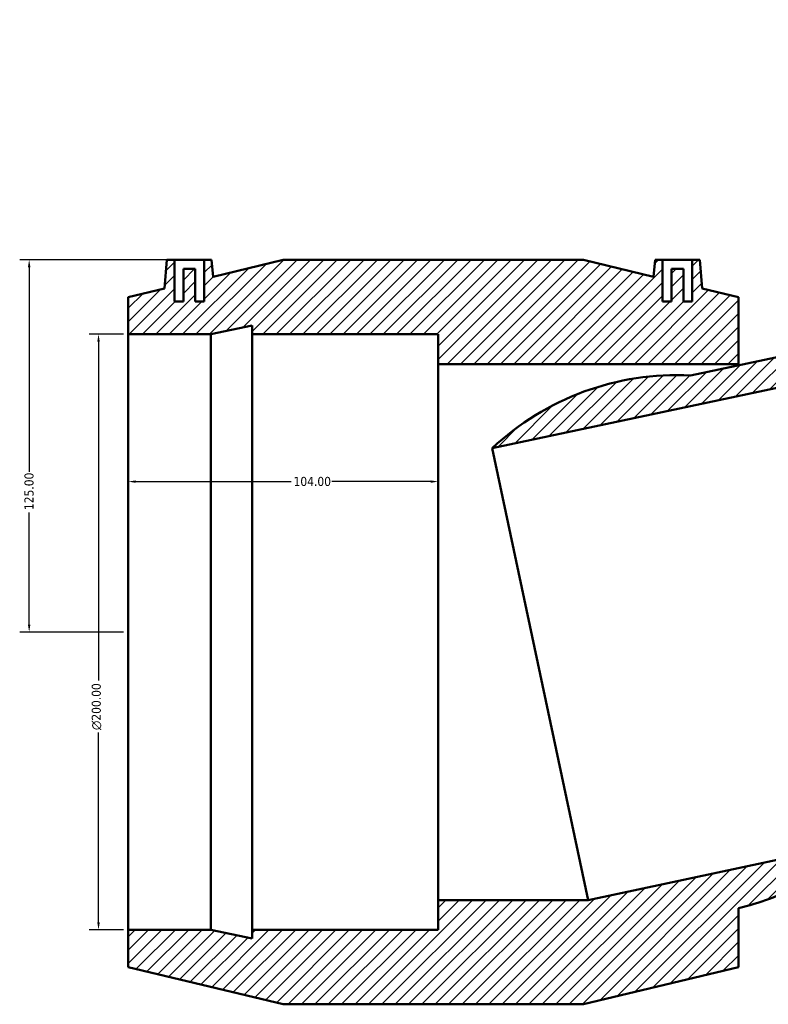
# Model space of a CAD drawing. Header units: millimetres. Extents: x -133 to 1643, y -786 to 1154.
# Tile 1 of 7: x 336 to 588, y -728 to -397. Entities that reach past the tile are written whole.
import ezdxf

# ---------------------------------------------------------------- set-up
doc = ezdxf.new("R2010")
doc.units = ezdxf.units.MM
for name, color, linetype, lineweight in [('Dimension (ANSI)', 7, 'Continuous', 25), ('Hatch (ANSI)', 7, 'Continuous', 18), ('Visible (ANSI)', 7, 'Continuous', 50)]:
    doc.layers.add(name, color=color, linetype=linetype, lineweight=lineweight)
doc.styles.add('Note Text (ANSI)', font='tahoma.ttf')
doc.dimstyles.new('Default - mm (ANSI)', dxfattribs={"dimtxt": 3.048, "dimasz": 2.5, "dimexe": 3.175, "dimexo": 1.6002, "dimgap": 0.8, "dimtad": 0, "dimtoh": 1, "dimrnd": 1e-08, "dimzin": 4, "dimdsep": 46, "dimtxsty": 'Note Text (ANSI)', "dimcen": 0.09, "dimdle": 10, "dimclrd": 256, "dimclre": 256, "dimclrt": 230, "dimadec": 1, "dimazin": 1, "dimtfac": 1, "dimtofl": 0, "dimtmove": 0, "dimatfit": 3, "dimfxl": 1, "dimtolj": 1, "dimtzin": 4, "dimlwd": -1, "dimlwe": -1, "dimarcsym": 0})

# ---------------------------------------------------------------- blocks, each defined once
blk = doc.blocks.new('*D8')
at = {"layer": 'Defpoints', "color": 0, "transparency": 16777216}
for p in [(388.25, -477.54), (339.49, -602.54), (372.77, -602.54)]:
    blk.add_point(p, dxfattribs=at)
at = {"layer": 'Dimension (ANSI)', "transparency": 16777216}
for p, q in [((386.65, -477.54), (336.31, -477.54)), ((339.49, -480.04), (339.49, -548.7)), ((339.49, -600.04), (339.49, -562.38)), ((371.17, -602.54), (336.31, -602.54))]:
    blk.add_line(p, q, dxfattribs=at)
for points in [[(339.07, -480.04), (339.91, -480.04), (339.49, -477.54)], [(339.07, -600.04), (339.91, -600.04), (339.49, -602.54)]]:
    blk.add_solid(points, dxfattribs=at)
at = {"layer": 'Dimension (ANSI)', "color": 230, "true_color": 0xff0080, "transparency": 16777216, "insert": (337.9, -561.58), "char_height": 3.048, "attachment_point": 1, "rotation": 90, "style": 'Note Text (ANSI)'}
blk.add_mtext('\\A1;125.00', dxfattribs=at)
blk = doc.blocks.new('*D9')
at = {"layer": 'Defpoints', "color": 0, "transparency": 16777216}
for p in [(476.77, -552.01), (372.77, -602.54), (476.77, -602.54)]:
    blk.add_point(p, dxfattribs=at)
at = {"layer": 'Dimension (ANSI)', "transparency": 16777216}
for p, q in [((375.27, -552.01), (427.43, -552.01)), ((474.27, -552.01), (441.11, -552.01))]:
    blk.add_line(p, q, dxfattribs=at)
for points in [[(375.27, -551.6), (375.27, -552.43), (372.77, -552.01)], [(474.27, -551.6), (474.27, -552.43), (476.77, -552.01)]]:
    blk.add_solid(points, dxfattribs=at)
at = {"layer": 'Dimension (ANSI)', "color": 230, "true_color": 0xff0080, "transparency": 16777216, "insert": (428.23, -550.43), "char_height": 3.048, "attachment_point": 1, "style": 'Note Text (ANSI)'}
blk.add_mtext('\\A1;104.00', dxfattribs=at)
blk = doc.blocks.new('*D10')
at = {"layer": 'Defpoints', "color": 0, "transparency": 16777216}
for p in [(372.77, -502.54), (362.77, -702.54), (372.77, -702.54)]:
    blk.add_point(p, dxfattribs=at)
at = {"layer": 'Dimension (ANSI)', "transparency": 16777216}
for p, q in [((371.17, -502.54), (359.59, -502.54)), ((362.77, -505.04), (362.77, -618.82)), ((362.77, -700.04), (362.77, -636.26)), ((371.17, -702.54), (359.59, -702.54))]:
    blk.add_line(p, q, dxfattribs=at)
for points in [[(362.35, -505.04), (363.19, -505.04), (362.77, -502.54)], [(362.35, -700.04), (363.19, -700.04), (362.77, -702.54)]]:
    blk.add_solid(points, dxfattribs=at)
at = {"layer": 'Dimension (ANSI)', "color": 230, "true_color": 0xff0080, "transparency": 16777216, "insert": (360.48, -635.46), "char_height": 3.048, "attachment_point": 1, "rotation": 90, "style": 'Note Text (ANSI)'}
blk.add_mtext('\\A1;\\fAIGDT|b0|i0;\\H3.0480;\\ln\\fTahoma|b0|i0;\\H3.0480;200.00', dxfattribs=at)

msp = doc.modelspace()

# ---------------------------------------------------------------- hatches: boundary and pattern name
at = {"layer": 'Hatch (ANSI)'}
h = msp.add_hatch(dxfattribs=at)
h.set_pattern_fill('ANSI31', color=256, scale=25.4, style=0)
h.set_pattern_definition([(45, (0, 0), (-2.245064, 2.245064), [])])
edge = h.paths.add_edge_path()
edge.add_ellipse((556.98, -606.918), major_axis=(4.517, 90.552), ratio=1, start_angle=0, end_angle=46.05207)
edge.add_line((494.92, -540.822), (691.128, -499.117))
edge.add_ellipse((661.317, -584.741), major_axis=(29.811, 85.624), ratio=1, start_angle=0, end_angle=46.05207)
edge.add_line((620.36, -503.854), (561.497, -516.366))
h.paths.add_polyline_path([(525.569, -477.542), (424.769, -477.542), (401.244, -483.197), (400.749, -477.542), (398.249, -477.542), (398.249, -491.542), (395.249, -491.542), (395.249, -480.542), (391.249, -480.542), (391.249, -491.542), (388.249, -491.542), (388.249, -477.542), (385.749, -477.542), (384.911, -487.123), (372.769, -490.042), (372.769, -502.542), (400.502, -502.542), (414.369, -499.594), (414.369, -502.542), (476.769, -502.542), (476.769, -512.542), (577.569, -512.542), (577.569, -490.042), (565.427, -487.123), (564.589, -477.542), (562.089, -477.542), (562.089, -491.542), (559.089, -491.542), (559.089, -480.542), (555.089, -480.542), (555.089, -491.542), (552.089, -491.542), (552.089, -477.542), (549.589, -477.542), (549.094, -483.197)])
h.paths.add_polyline_path([(729.476, -412.774), (637.391, -453.773), (618.199, -468.508), (615.447, -463.543), (613.163, -464.56), (618.858, -477.35), (616.117, -478.57), (611.643, -468.521), (607.989, -470.148), (612.463, -480.197), (609.722, -481.417), (604.028, -468.627), (601.744, -469.644), (604.875, -478.738), (594.971, -486.343), (604.122, -506.898), (696.208, -465.899), (692.14, -456.763), (749.145, -431.383), (747.947, -428.69), (761.813, -425.743), (787.149, -414.463), (782.065, -403.043), (769.786, -405.315), (765.123, -396.903), (762.839, -397.92), (768.533, -410.71), (765.792, -411.93), (761.318, -401.881), (757.664, -403.508), (762.138, -413.557), (759.398, -414.777), (753.703, -401.988), (751.419, -403.004), (753.268, -408.372)])
edge = h.paths.add_edge_path()
edge.add_line((739.075, -682.16), (831.16, -641.161))
edge.add_line((831.16, -641.161), (873.58, -608.591))
edge.add_line((873.58, -608.591), (868.496, -597.172))
edge.add_line((868.496, -597.172), (843.161, -608.452))
edge.add_line((843.161, -608.452), (831.692, -616.785))
edge.add_line((831.692, -616.785), (830.493, -614.092))
edge.add_line((830.493, -614.092), (773.487, -639.472))
edge.add_line((773.487, -639.472), (769.42, -630.337))
edge.add_line((769.42, -630.337), (723.377, -650.836))
edge.add_line((723.377, -650.836), (527.169, -692.542))
edge.add_line((527.169, -692.542), (476.769, -692.542))
edge.add_line((476.769, -692.542), (476.769, -702.542))
edge.add_line((476.769, -702.542), (414.369, -702.542))
edge.add_line((414.369, -702.542), (414.369, -705.489))
edge.add_line((414.369, -705.489), (400.502, -702.542))
edge.add_line((400.502, -702.542), (372.769, -702.542))
edge.add_line((372.769, -702.542), (372.769, -715.042))
edge.add_line((372.769, -715.042), (424.769, -727.542))
edge.add_line((424.769, -727.542), (525.569, -727.542))
edge.add_line((525.569, -727.542), (577.569, -715.042))
edge.add_line((577.569, -715.042), (577.569, -695.214))
edge.add_ellipse((556.98, -606.918), major_axis=(20.589, -88.296), ratio=1, start_angle=0, end_angle=13.73014)
edge.add_line((597.938, -687.805), (656.8, -675.293))
edge.add_ellipse((661.317, -584.741), major_axis=(-4.517, -90.552), ratio=1, start_angle=0, end_angle=13.73014)
edge.add_line((678.422, -673.778), (686.486, -691.891))
edge.add_line((686.486, -691.891), (739.075, -682.16))

# ---------------------------------------------------------------- linework, layer by layer
at = {"layer": 'Visible (ANSI)'}
for p, q in [((385.749, -477.542), (384.911, -487.123)), ((388.249, -477.542), (385.749, -477.542)), ((388.249, -491.542), (388.249, -477.542)), ((388.249, -477.542), (398.249, -477.542)), ((400.749, -477.542), (398.249, -477.542)), ((398.249, -477.542), (398.249, -491.542)), ((401.244, -483.197), (400.749, -477.542)), ((424.769, -477.542), (401.244, -483.197)), ((525.569, -477.542), (424.769, -477.542)), ((549.094, -483.197), (525.569, -477.542)), ((549.589, -477.542), (549.094, -483.197)), ((552.089, -477.542), (549.589, -477.542)), ((552.089, -491.542), (552.089, -477.542)), ((552.089, -477.542), (562.089, -477.542)), ((564.589, -477.542), (562.089, -477.542)), ((562.089, -477.542), (562.089, -491.542)), ((565.427, -487.123), (564.589, -477.542)), ((395.249, -480.542), (391.249, -480.542)), ((391.249, -480.542), (391.249, -491.542)), ((395.249, -491.542), (395.249, -480.542)), ((559.089, -480.542), (555.089, -480.542)), ((555.089, -480.542), (555.089, -491.542)), ((559.089, -491.542), (559.089, -480.542)), ((384.911, -487.123), (372.769, -490.042)), ((577.569, -490.042), (565.427, -487.123)), ((372.769, -490.042), (372.769, -502.542)), ((391.249, -491.542), (388.249, -491.542)), ((398.249, -491.542), (395.249, -491.542)), ((555.089, -491.542), (552.089, -491.542)), ((562.089, -491.542), (559.089, -491.542)), ((577.569, -512.542), (577.569, -490.042)), ((494.92, -540.822), (691.128, -499.117)), ((372.769, -502.542), (400.502, -502.542)), ((372.769, -702.542), (372.769, -502.542)), ((400.502, -502.542), (414.369, -499.594)), ((400.502, -702.542), (400.502, -502.542)), ((414.369, -499.594), (414.369, -502.542)), ((414.369, -502.542), (476.769, -502.542)), ((414.369, -702.542), (414.369, -502.542)), ((476.769, -502.542), (476.769, -512.542)), ((620.36, -503.854), (561.497, -516.366)), ((476.769, -512.542), (577.569, -512.542)), ((476.769, -692.542), (476.769, -512.542)), ((577.569, -512.949), (577.569, -512.542)), ((494.92, -540.822), (527.169, -692.542)), ((723.377, -650.836), (527.169, -692.542)), ((527.169, -692.542), (476.769, -692.542)), ((476.769, -692.542), (476.769, -702.542)), ((577.569, -715.042), (577.569, -695.214)), ((400.502, -702.542), (372.769, -702.542)), ((372.769, -702.542), (372.769, -715.042)), ((414.369, -705.489), (400.502, -702.542)), ((476.769, -702.542), (414.369, -702.542)), ((414.369, -702.542), (414.369, -705.489)), ((372.769, -715.042), (424.769, -727.542)), ((525.569, -727.542), (577.569, -715.042)), ((424.769, -727.542), (525.569, -727.542))]:
    msp.add_line(p, q, dxfattribs=at)
for start, end in [(87.14437, 133.19644), (283.12548, 296.85563)]:
    msp.add_arc((556.98, -606.918), 90.665, start, end, dxfattribs=at)

# ---------------------------------------------------------------- dimensions: what is measured, and where the dimension line sits
at = {"layer": 'Dimension (ANSI)'}
for base, p1, p2, angle, override, picture, middle in [((339.489, -602.542), (388.249, -477.542), (372.769, -602.542), 90, {"dimtoh": 0, "dimdec": 2, "dimtp": 0, "dimtm": 0, "dimtdec": 2, "dimatfit": 1}, '*D8', (339.489, -555.542)), ((476.769, -552.014), (372.769, -602.542), (476.769, -602.542), 180, {"dimtoh": 0, "dimdec": 2, "dimse1": 1, "dimse2": 1, "dimtp": 0, "dimtm": 0, "dimtdec": 2, "dimatfit": 1}, '*D9', (434.269, -552.014))]:
    dim = msp.add_linear_dim(base=base, p1=p1, p2=p2, angle=angle, dimstyle='Default - mm (ANSI)', override=override, dxfattribs=at)
    dim.commit()
    dim.dimension.update_dxf_attribs({"geometry": picture, "text_midpoint": middle, "dimtype": 160})
dim = msp.add_linear_dim(base=(362.769, -702.542), p1=(372.769, -502.542), p2=(372.769, -702.542), angle=90, text='\\fAIGDT|b0|i0;\\H3.0480;\\ln\\fTahoma|b0|i0;\\H3.0480;<>', dimstyle='Default - mm (ANSI)', override={"dimtoh": 0, "dimdec": 2, "dimtp": 0, "dimtm": 0, "dimtdec": 2, "dimatfit": 1}, dxfattribs=at)
dim.commit()
dim.dimension.update_dxf_attribs({"geometry": '*D10', "text_midpoint": (362.769, -627.542), "dimtype": 160})

doc.saveas('drawing.dxf')
